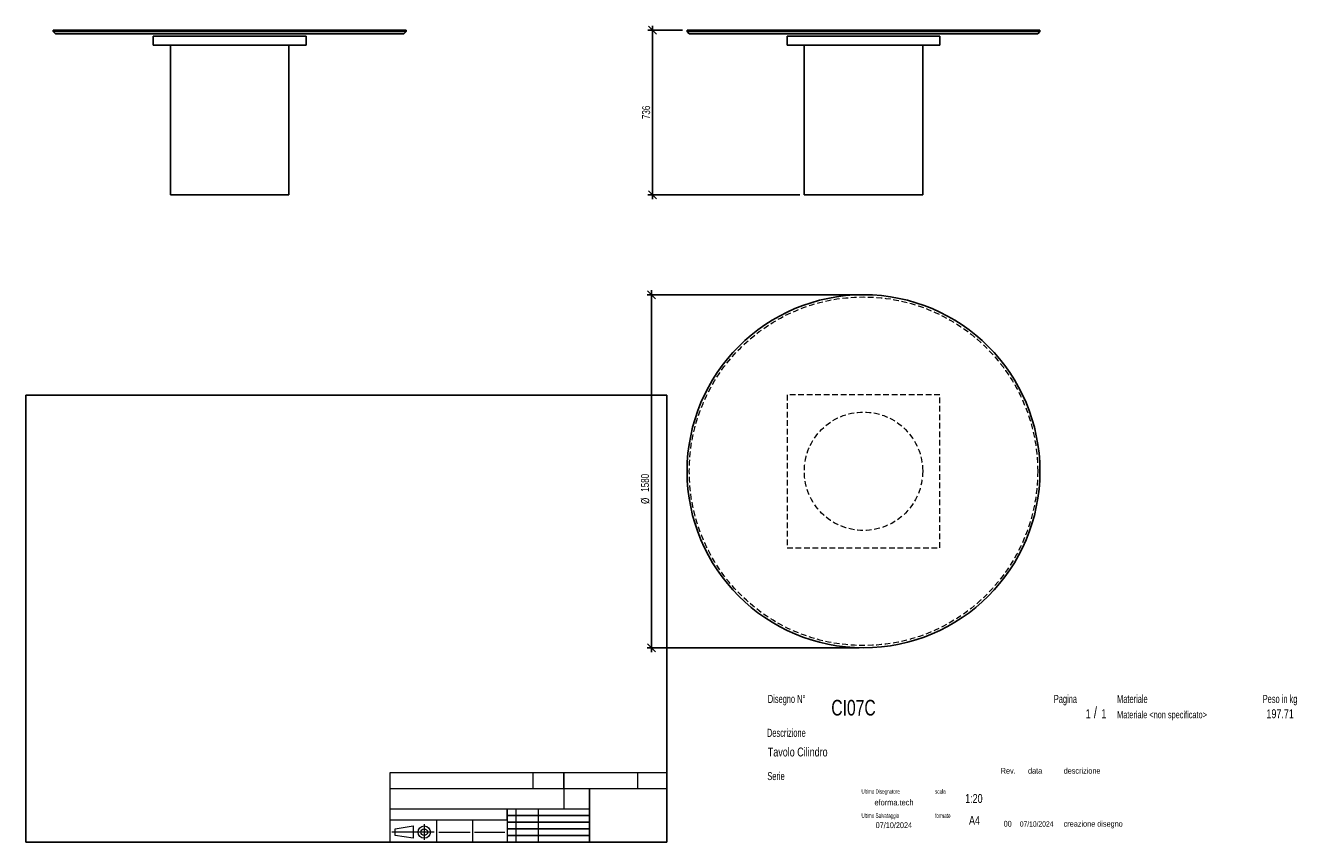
# Model space of a CAD drawing. Header units: millimetres. Extents: x 2 to 291, y 2 to 185.
import ezdxf

# ---------------------------------------------------------------- set-up
doc = ezdxf.new("R2010")
doc.units = ezdxf.units.MM
doc.linetypes.add('HIDDEN', pattern=[1.905, 1.27, -0.635])
doc.layers.add('FORMAT', color=7, linetype='Continuous')
doc.styles.add('SLDTEXTSTYLE0', font='TXT', dxfattribs={"width": 0.605})
doc.styles.add('SLDTEXTSTYLE1', font='TXT', dxfattribs={"width": 0.75})
doc.dimstyles.new('SLDDIMSTYLE0', dxfattribs={"dimtxt": 1.8, "dimasz": 1.8, "dimexe": 0, "dimexo": 0.0625, "dimgap": 0.45, "dimtad": 1, "dimlfac": 20, "dimrnd": 1e-09, "dimzin": 12, "dimdsep": 46, "dimtxsty": 'SLDTEXTSTYLE1', "dimblk1": 'OBLIQUE', "dimblk2": 'OBLIQUE', "dimsah": 1, "dimcen": 0.09, "dimadec": 0, "dimazin": 3, "dimtfac": 1, "dimtmove": 0, "dimatfit": 0, "dimldrblk": 'OBLIQUE', "dimfxl": 0, "dimfrac": 2, "dimtolj": 1, "dimtzin": 12, "dimarcsym": 0})

# ---------------------------------------------------------------- blocks, each defined once
blk = doc.blocks.new('_Oblique')
at = {"color": 0, "linetype": 'ByBlock', "lineweight": -2}
blk.add_line((-0.5, -0.5), (0.5, 0.5), dxfattribs=at)
blk = doc.blocks.new('_D')
at = {"layer": 'FORMAT', "color": 7}
for p, q in [((142.81, 184.19), (142.81, 185.19)), ((149.57, 184.19), (141.81, 184.19)), ((142.81, 184.19), (142.81, 147.39)), ((175.82, 147.39), (141.81, 147.39)), ((142.81, 147.39), (142.81, 146.39))]:
    blk.add_line(p, q, dxfattribs=at)
at = {"layer": 'FORMAT', "color": 7, "xscale": 1.8, "yscale": 1.8}
for p, rotation in [((142.81, 184.19), 270.0000000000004), ((142.81, 147.39), 90.0000000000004)]:
    blk.add_blockref('_Oblique', p, dxfattribs=dict(at, rotation=rotation))
at = {"layer": 'FORMAT', "color": 7, "insert": (140.49, 164.31), "char_height": 1.8, "attachment_point": 1, "rotation": 90, "style": 'SLDTEXTSTYLE1'}
blk.add_mtext('736', dxfattribs=at)
blk = doc.blocks.new('_D_1')
at = {"layer": 'FORMAT', "color": 7}
for p, q in [((189.07, 125.01), (141.6, 125.01)), ((142.6, 125.01), (142.6, 126.01)), ((142.6, 125.01), (142.6, 46.01)), ((189.07, 46.01), (141.6, 46.01)), ((142.6, 46.01), (142.6, 45.01))]:
    blk.add_line(p, q, dxfattribs=at)
at = {"layer": 'FORMAT', "color": 7, "xscale": 1.8, "yscale": 1.8}
for p, rotation in [((142.6, 125.01, 16.8), 270.0000000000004), ((142.6, 46.01, 16.8), 90.0000000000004)]:
    blk.add_blockref('_Oblique', p, dxfattribs=dict(at, rotation=rotation))
at = {"layer": 'FORMAT', "color": 7, "char_height": 1.8, "attachment_point": 1, "rotation": 90, "style": 'SLDTEXTSTYLE1'}
for s, insert in [('1580', (140.25, 80.91)), ('%%c', (140.28, 78.19))]:
    blk.add_mtext(s, dxfattribs=dict(at, insert=insert))

msp = doc.modelspace()

# ---------------------------------------------------------------- linework, layer by layer
at = {"color": 7, "linetype": 'Continuous', "lineweight": 25}
for p, q in [((8.63897, 184.19439), (8.63897, 183.89439)), ((87.63897, 184.19439), (8.63897, 184.19439)), ((8.63897, 183.89439), (9.13897, 183.39439)), ((87.63897, 183.89439), (8.63897, 183.89439)), ((87.13897, 183.39439), (9.13897, 183.39439)), ((31.01397, 180.89439), (31.01397, 182.89439)), ((31.01397, 182.89439), (65.26397, 182.89439)), ((65.26397, 180.89439), (65.26397, 182.89439)), ((87.13897, 183.39439), (87.63897, 183.89439)), ((87.63897, 183.89439), (87.63897, 184.19439)), ((150.57053, 184.19439), (150.57053, 183.89439)), ((229.57053, 184.19439), (150.57053, 184.19439)), ((150.57053, 183.89439), (151.07053, 183.39439)), ((229.57053, 183.89439), (150.57053, 183.89439)), ((229.07053, 183.39439), (151.07053, 183.39439)), ((172.94553, 180.89439), (172.94553, 182.89439)), ((172.94553, 182.89439), (207.19553, 182.89439)), ((207.19553, 180.89439), (207.19553, 182.89439)), ((229.07053, 183.39439), (229.57053, 183.89439)), ((229.57053, 183.89439), (229.57053, 184.19439)), ((31.01397, 180.89439), (65.26397, 180.89439)), ((34.88897, 180.89439), (34.88897, 147.39439)), ((61.38897, 147.39439), (61.38897, 180.89439)), ((172.94553, 180.89439), (207.19553, 180.89439)), ((176.82053, 180.89439), (176.82053, 147.39439)), ((203.32053, 147.39439), (203.32053, 180.89439)), ((34.88897, 147.39439), (61.38897, 147.39439)), ((176.82053, 147.39439), (190.07053, 147.39439)), ((190.07053, 147.39439), (203.32053, 147.39439))]:
    msp.add_line(p, q, dxfattribs=at)
at = {"color": 7, "linetype": 'HIDDEN', "lineweight": 18}
for p, q in [((172.94553, 102.6319), (172.94553, 68.3819)), ((207.19553, 102.6319), (172.94553, 102.6319)), ((207.19553, 68.3819), (207.19553, 102.6319)), ((172.94553, 68.3819), (207.19553, 68.3819))]:
    msp.add_line(p, q, dxfattribs=at)
at = {"color": 7, "linetype": 'Continuous', "lineweight": 25}
msp.add_circle((190.07053, 85.5069), 39.5, dxfattribs=at)
at = {"color": 7, "linetype": 'HIDDEN', "lineweight": 18}
for radius in [39, 13.25]:
    msp.add_circle((190.07053, 85.5069), radius, dxfattribs=at)
at = {"layer": 'FORMAT', "color": 251, "true_color": 0x484848}
for p, q in [((2.5, 102.5), (146, 102.5)), ((2.5, 102.5), (2.5, 2.5)), ((146, 102.5), (146, 2.5)), ((2.5, 2.5), (146, 2.5))]:
    msp.add_line(p, q, dxfattribs=at)
at = {"layer": 'FORMAT', "color": 251, "lineweight": 18, "true_color": 0x484848}
for p, q in [((146, 18), (84, 18)), ((84, 18), (84, 2.5)), ((116, 18), (116, 14.5)), ((139.5, 18), (139.5, 14.5)), ((84, 14.5), (146, 14.5)), ((84, 10), (123, 10)), ((112.25, 10), (112.25, 2.5)), ((117.25, 10), (117.25, 2.5)), ((123, 10), (128.75, 10)), ((84, 7.5), (110.25, 7.5)), ((85.22616, 5.51421), (89.22616, 6.13921)), ((89.22616, 6.13921), (89.22616, 3.38921)), ((91.73012, 6.52038), (91.73012, 3.03025)), ((94.5, 7.5), (94.5, 2.5)), ((102.5, 7.5), (102.5, 2.5)), ((110.25, 7.5), (110.25, 2.5)), ((93.94146, 4.76421), (84.44672, 4.76421)), ((85.22616, 4.01421), (85.22616, 5.51421)), ((89.22616, 3.38921), (85.22616, 4.01421)), ((95, 4.75), (102, 4.75)), ((103, 4.75), (109.75, 4.75))]:
    msp.add_line(p, q, dxfattribs=at)
at = {"layer": 'FORMAT', "color": 7}
for p, q in [((123, 14.5), (123, 18)), ((128.75, 10), (128.75, 14.5)), ((110.25, 7.5), (110.25, 10)), ((128.75, 2.5), (128.75, 10)), ((110.25, 8.5), (128.75, 8.5)), ((110.25, 7), (128.75, 7)), ((110.25, 5.5), (128.75, 5.5)), ((110.25, 4), (128.75, 4)), ((110.25, 2.5), (128.75, 2.5))]:
    msp.add_line(p, q, dxfattribs=at)
at = {"layer": 'FORMAT', "color": 7, "lineweight": 18}
msp.add_line((123, 14.5), (123, 10), dxfattribs=at)
at = {"layer": 'FORMAT', "color": 251, "lineweight": 18, "true_color": 0x484848}
for radius in [1.375, 0.75]:
    msp.add_circle((91.73012, 4.76421), radius, dxfattribs=at)

# ---------------------------------------------------------------- texts
at = {"color": 18, "linetype": 'Continuous', "lineweight": 0, "true_color": 0x060606, "insert": (280.29073, 32.24796), "char_height": 2, "attachment_point": 1, "style": 'SLDTEXTSTYLE1'}
msp.add_mtext('197.71', dxfattribs=at)
at = {"layer": 'FORMAT', "color": 18, "true_color": 0x060606}
for s, insert, char_height, attachment_point, style in [('Disegno N°', (168.65209, 35.46055), 1.8, 1, 'SLDTEXTSTYLE0'), ('Pagina', (232.68578, 35.4642), 1.8, 1, 'SLDTEXTSTYLE0'), ('Materiale', (246.84637, 35.4642), 1.8, 1, 'SLDTEXTSTYLE0'), ('Peso in kg', (279.45834, 35.4642), 1.8, 1, 'SLDTEXTSTYLE0'), ('CI07C', (182.85785, 34.35127), 3.5, 1, 'SLDTEXTSTYLE1'), ('1', (239.82456, 32.24796), 2, 1, 'SLDTEXTSTYLE1'), ('/', (241.64155, 32.74597), 2.5, 1, 'SLDTEXTSTYLE1'), ('1', (243.32047, 32.24796), 2, 1, 'SLDTEXTSTYLE1'), ('Materiale <non specificato>', (246.84637, 31.8349), 1.5875, 1, 'SLDTEXTSTYLE1'), ('Descrizione', (168.45959, 27.87301), 1.8, 1, 'SLDTEXTSTYLE0'), ('Tavolo Cilindro', (168.65209, 23.69153), 2, 1, 'SLDTEXTSTYLE1'), ('Serie', (168.54671, 18.20074), 1.8, 1, 'SLDTEXTSTYLE0'), ('Rev.', (220.80434, 19.14061), 1.3, 1, 'SLDTEXTSTYLE1'), ('data', (226.90583, 19.14061), 1.3, 1, 'SLDTEXTSTYLE1'), ('descrizione', (234.88928, 19.14061), 1.3, 1, 'SLDTEXTSTYLE1'), ('Ultimo Disegnatore', (189.61829, 14.3444), 1, 1, 'SLDTEXTSTYLE0'), ('scala', (206.10636, 14.3444), 1, 1, 'SLDTEXTSTYLE0'), ('1:20', (212.8317, 13.28812), 2, 1, 'SLDTEXTSTYLE1'), ('Ultimo Salvataggio', (189.61829, 8.93841), 1, 1, 'SLDTEXTSTYLE0'), ('formato', (206.10636, 8.93841), 1, 1, 'SLDTEXTSTYLE0'), ('07/10/2024', (196.86819, 6.95548), 1.3, 2, 'SLDTEXTSTYLE1'), ('A4', (213.69281, 8.39825), 2, 1, 'SLDTEXTSTYLE1'), ('00', (221.45534, 7.2775), 1.3, 1, 'SLDTEXTSTYLE1'), ('07/10/2024', (225.06555, 7.1779), 1.2, 1, 'SLDTEXTSTYLE1'), ('creazione disegno', (234.88928, 7.2775), 1.3, 1, 'SLDTEXTSTYLE1')]:
    msp.add_mtext(s, dxfattribs=dict(at, insert=insert, char_height=char_height, attachment_point=attachment_point, style=style))
at = {"layer": 'FORMAT', "color": 18, "true_color": 0x020202, "insert": (196.90354, 12.06285), "char_height": 1.3229167, "attachment_point": 2, "style": 'SLDTEXTSTYLE1'}
msp.add_mtext('eforma.tech', dxfattribs=at)

# ---------------------------------------------------------------- dimensions: what is measured, and where the dimension line sits
at = {"layer": 'FORMAT', "color": 7}
dim = msp.add_linear_dim(base=(142.81489, 147.39439), p1=(150.57053, 184.19439), p2=(176.82053, 147.39439), angle=90, dimstyle='SLDDIMSTYLE0', dxfattribs=at)
dim.commit()
dim.dimension.update_dxf_attribs({"geometry": '_D', "text_midpoint": (142.81489, 166.3079), "dimtype": 160})
dim = msp.add_linear_dim(base=(142.5976, 46.0069), p1=(190.07053, 125.0069), p2=(190.07053, 46.0069), angle=90, text='%%c<>', dimstyle='SLDDIMSTYLE0', dxfattribs=at)
dim.commit()
dim.dimension.update_dxf_attribs({"geometry": '_D_1', "text_midpoint": (142.5976, 82.20876), "dimtype": 160})

doc.saveas('drawing.dxf')
